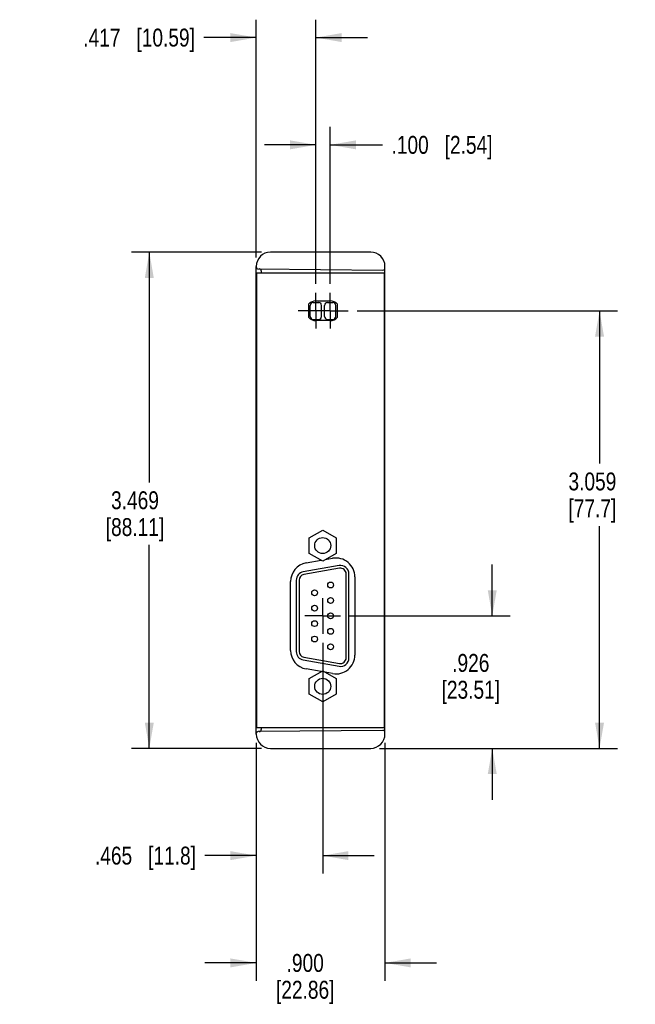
# Model space of a CAD drawing. Header units: inches. Extents: x 0 to 22, y 0 to 17.
# Tile 10 of 17: x 11.1 to 15.4, y 4.3 to 11.1. Entities that reach past the tile are written whole.
import ezdxf

# ---------------------------------------------------------------- set-up
doc = ezdxf.new("R2010")
doc.units = ezdxf.units.IN
doc.header["$LTSCALE"] = 1.21
doc.header["$MEASUREMENT"] = 0
doc.linetypes.add('CENTER', pattern=[0.6, 0.375, -0.075, 0.075, -0.075])
doc.layers.get('0').update_dxf_attribs({"linetype": 'CONTINUOUS'})
doc.layers.add('02___PRT_ALL_AXES', color=7, linetype='CONTINUOUS')
doc.layers.add('DIMENSIONS', color=7, linetype='CONTINUOUS')
doc.styles.get("Standard").update_dxf_attribs({"font": 'txt', "width": 0.8})
doc.dimstyles.new('DIMSTYLE_1', dxfattribs={"dimtxt": 0.125, "dimasz": 0.18, "dimexe": 0.18, "dimexo": 0.0625, "dimgap": 0.09, "dimtad": 0, "dimtih": 1, "dimtoh": 1, "dimdec": 3, "dimzin": 4, "dimdsep": 46, "dimtxsty": 'STANDARD', "dimblk": '_FILLED', "dimblk1": '_FILLED', "dimblk2": '_FILLED', "dimcen": 0.09, "dimadec": 0, "dimazin": 0, "dimtp": 0.01, "dimtm": 0.01, "dimtfac": 1, "dimtdec": 3, "dimtofl": 0, "dimtmove": 0, "dimatfit": 3, "dimldrblk": '_FILLED', "dimfxl": 1, "dimtolj": 1, "dimtzin": 4, "dimarcsym": 0})

# ---------------------------------------------------------------- blocks, each defined once
blk = doc.blocks.new('_FILLED')
at = {"color": 0, "linetype": 'BYBLOCK'}
blk.add_solid([(0, 0), (-1, 0.174), (-1, -0.174)], dxfattribs=at)
blk = doc.blocks.new('*D2')
at = {"layer": 'DIMENSIONS', "color": 2, "linetype": 'CONTINUOUS'}
for p, q in [((12.8051, 9.5158), (11.8951, 9.5158)), ((12.0201, 9.5158), (12.0201, 7.9063)), ((12.0201, 6.0468), (12.0201, 7.4688)), ((12.8051, 6.0468), (11.8951, 6.0468))]:
    blk.add_line(p, q, dxfattribs=at)
at = {"layer": 'DIMENSIONS', "color": 2, "linetype": 'CONTINUOUS', "xscale": 0.18, "yscale": 0.18, "zscale": 0.18}
for p, rotation in [((12.0201, 9.5158), 90), ((12.0201, 6.0468), 270)]:
    blk.add_blockref('_FILLED', p, dxfattribs=dict(at, rotation=rotation))
at = {"layer": 'DIMENSIONS', "color": 2, "linetype": 'CONTINUOUS', "insert": (11.9201, 7.8438), "char_height": 0.125, "width": 0.7, "attachment_point": 2, "line_spacing_factor": 0.9}
blk.add_mtext('3.469\\P[88.11]', dxfattribs=at)
blk = doc.blocks.new('*D3')
at = {"layer": 'DIMENSIONS', "color": 2, "linetype": 'CONTINUOUS'}
for p, q in [((14.4176, 6.9723), (14.4176, 7.3323)), ((13.4197, 6.9723), (14.5426, 6.9723)), ((13.6301, 6.0468), (14.5426, 6.0468)), ((14.4176, 6.0468), (14.4176, 5.6868))]:
    blk.add_line(p, q, dxfattribs=at)
at = {"layer": 'DIMENSIONS', "color": 2, "linetype": 'CONTINUOUS', "xscale": 0.18, "yscale": 0.18, "zscale": 0.18}
for p, rotation in [((14.4176, 6.9723), 270), ((14.4176, 6.0468), 90)]:
    blk.add_blockref('_FILLED', p, dxfattribs=dict(at, rotation=rotation))
at = {"layer": 'DIMENSIONS', "color": 2, "linetype": 'CONTINUOUS', "insert": (14.2676, 6.7066), "char_height": 0.125, "width": 0.7, "attachment_point": 2, "line_spacing_factor": 0.9}
blk.add_mtext('.926\\P[23.51]', dxfattribs=at)
blk = doc.blocks.new('*D4')
at = {"layer": 'DIMENSIONS', "color": 2, "linetype": 'CONTINUOUS'}
for p, q in [((13.2321, 6.7848), (13.2321, 5.1718)), ((12.7676, 6.0843), (12.7676, 5.1718)), ((12.7676, 5.2968), (12.4088, 5.2968)), ((13.2321, 5.2968), (13.5921, 5.2968))]:
    blk.add_line(p, q, dxfattribs=at)
at = {"layer": 'DIMENSIONS', "color": 2, "linetype": 'CONTINUOUS', "xscale": 0.18, "yscale": 0.18, "zscale": 0.18}
blk.add_blockref('_FILLED', (12.7676, 5.2968), dxfattribs=at)
at = {"layer": 'DIMENSIONS', "color": 2, "linetype": 'CONTINUOUS', "xscale": 0.18, "yscale": 0.18, "zscale": 0.18, "rotation": 180}
blk.add_blockref('_FILLED', (13.2321, 5.2968), dxfattribs=at)
at = {"layer": 'DIMENSIONS', "color": 2, "linetype": 'CONTINUOUS', "insert": (12.3463, 5.3593), "char_height": 0.125, "width": 1.125, "attachment_point": 3, "line_spacing_factor": 0.9}
blk.add_mtext('.465{\\Ftxt.shx;\\W1.000000;\\H0.125000; }[11.8]', dxfattribs=at)
blk = doc.blocks.new('*D5')
at = {"layer": 'DIMENSIONS', "color": 2, "linetype": 'CONTINUOUS'}
for p, q in [((12.7676, 6.0843), (12.7676, 4.4218)), ((13.6676, 6.0843), (13.6676, 4.4218)), ((12.7676, 4.5468), (12.4076, 4.5468)), ((13.6676, 4.5468), (14.0276, 4.5468))]:
    blk.add_line(p, q, dxfattribs=at)
at = {"layer": 'DIMENSIONS', "color": 2, "linetype": 'CONTINUOUS', "xscale": 0.18, "yscale": 0.18, "zscale": 0.18}
blk.add_blockref('_FILLED', (12.7676, 4.5468), dxfattribs=at)
at = {"layer": 'DIMENSIONS', "color": 2, "linetype": 'CONTINUOUS', "xscale": 0.18, "yscale": 0.18, "zscale": 0.18, "rotation": 180}
blk.add_blockref('_FILLED', (13.6676, 4.5468), dxfattribs=at)
at = {"layer": 'DIMENSIONS', "color": 2, "linetype": 'CONTINUOUS', "insert": (13.11, 4.6093), "char_height": 0.125, "width": 0.7, "attachment_point": 2, "line_spacing_factor": 0.9}
blk.add_mtext('.900\\P[22.86]', dxfattribs=at)
blk = doc.blocks.new('*D6')
at = {"layer": 'DIMENSIONS', "color": 2, "linetype": 'CONTINUOUS'}
for p, q in [((13.4721, 9.1058), (15.2926, 9.1058)), ((15.1676, 9.1058), (15.1676, 8.0377)), ((15.1676, 6.0468), (15.1676, 7.6002)), ((13.6301, 6.0468), (15.2926, 6.0468))]:
    blk.add_line(p, q, dxfattribs=at)
at = {"layer": 'DIMENSIONS', "color": 2, "linetype": 'CONTINUOUS', "xscale": 0.18, "yscale": 0.18, "zscale": 0.18}
for p, rotation in [((15.1676, 9.1058), 90), ((15.1676, 6.0468), 270)]:
    blk.add_blockref('_FILLED', p, dxfattribs=dict(at, rotation=rotation))
at = {"layer": 'DIMENSIONS', "color": 2, "linetype": 'CONTINUOUS', "insert": (15.1176, 7.9752), "char_height": 0.125, "width": 0.6, "attachment_point": 2, "line_spacing_factor": 0.9}
blk.add_mtext('3.059\\P[77.7]', dxfattribs=at)
blk = doc.blocks.new('*D7')
at = {"layer": 'DIMENSIONS', "color": 2, "linetype": 'CONTINUOUS'}
for p, q in [((12.7676, 9.4783), (12.7676, 11.1408)), ((13.1847, 9.2933), (13.1847, 11.1408)), ((12.7676, 11.0158), (12.4015, 11.0158)), ((13.1847, 11.0158), (13.5447, 11.0158))]:
    blk.add_line(p, q, dxfattribs=at)
at = {"layer": 'DIMENSIONS', "color": 2, "linetype": 'CONTINUOUS', "xscale": 0.18, "yscale": 0.18, "zscale": 0.18}
blk.add_blockref('_FILLED', (12.7676, 11.0158), dxfattribs=at)
at = {"layer": 'DIMENSIONS', "color": 2, "linetype": 'CONTINUOUS', "xscale": 0.18, "yscale": 0.18, "zscale": 0.18, "rotation": 180}
blk.add_blockref('_FILLED', (13.1847, 11.0158), dxfattribs=at)
at = {"layer": 'DIMENSIONS', "color": 2, "linetype": 'CONTINUOUS', "insert": (12.339, 11.0783), "char_height": 0.125, "width": 1.225, "attachment_point": 3, "line_spacing_factor": 0.9}
blk.add_mtext('.417{\\Ftxt.shx;\\W1.000000;\\H0.125000; }[10.59]', dxfattribs=at)
blk = doc.blocks.new('*D8')
at = {"layer": 'DIMENSIONS', "color": 2, "linetype": 'CONTINUOUS'}
for p, q in [((13.1847, 9.2933), (13.1847, 10.3908)), ((13.2846, 9.2933), (13.2846, 10.3908)), ((13.1847, 10.2658), (12.8247, 10.2658)), ((13.2846, 10.2658), (13.6506, 10.2658))]:
    blk.add_line(p, q, dxfattribs=at)
at = {"layer": 'DIMENSIONS', "color": 2, "linetype": 'CONTINUOUS', "xscale": 0.18, "yscale": 0.18, "zscale": 0.18}
blk.add_blockref('_FILLED', (13.1847, 10.2658), dxfattribs=at)
at = {"layer": 'DIMENSIONS', "color": 2, "linetype": 'CONTINUOUS', "xscale": 0.18, "yscale": 0.18, "zscale": 0.18, "rotation": 180}
blk.add_blockref('_FILLED', (13.2846, 10.2658), dxfattribs=at)
at = {"layer": 'DIMENSIONS', "color": 2, "linetype": 'CONTINUOUS', "insert": (13.7131, 10.3283), "char_height": 0.125, "width": 1.125, "attachment_point": 1, "line_spacing_factor": 0.9}
blk.add_mtext('.100{\\Ftxt.shx;\\W1.000000;\\H0.125000; }[2.54]', dxfattribs=at)

msp = doc.modelspace()

# ---------------------------------------------------------------- linework, layer by layer
at = {"color": 7, "linetype": 'CONTINUOUS'}
for p, q in [((13.5676, 9.5158), (12.8676, 9.5158)), ((12.7676, 6.1468), (12.7676, 9.4158)), ((12.7701, 9.3708), (12.7701, 6.1918)), ((12.7701, 9.3708), (13.6616, 9.3708)), ((12.7813, 9.3982), (13.6537, 9.3906)), ((12.8026, 9.3844), (12.8026, 9.3708)), ((13.6616, 9.3708), (13.6616, 6.1918)), ((13.6676, 6.1468), (13.6676, 9.4158)), ((13.1651, 9.1638), (13.2041, 9.1638)), ((13.1846, 9.1748), (13.2846, 9.1748)), ((13.2651, 9.1638), (13.3041, 9.1638)), ((13.1349, 9.058), (13.1349, 9.1536)), ((13.1451, 9.0658), (13.1451, 9.1438)), ((13.2241, 9.0658), (13.2241, 9.1438)), ((13.2451, 9.0658), (13.2451, 9.1438)), ((13.3241, 9.0658), (13.3241, 9.1438)), ((13.3344, 9.1536), (13.3344, 9.058)), ((13.1651, 9.0458), (13.2041, 9.0458)), ((13.2846, 9.0368), (13.1846, 9.0368)), ((13.2651, 9.0458), (13.3041, 9.0458)), ((13.1381, 7.5186), (13.2321, 7.5729)), ((13.2321, 7.5729), (13.3261, 7.5186)), ((13.1381, 7.41), (13.1381, 7.5186)), ((13.3261, 7.5186), (13.3261, 7.41)), ((13.2321, 7.3558), (13.1381, 7.41)), ((13.3261, 7.41), (13.2321, 7.3558)), ((13.2503, 7.3662), (13.3017, 7.3753)), ((13.3466, 7.3247), (13.0962, 7.2805)), ((13.35, 7.3053), (13.0996, 7.2611)), ((13.1167, 7.3427), (13.2225, 7.3613)), ((13.3962, 6.6791), (13.3962, 7.2665)), ((13.4159, 6.6791), (13.4159, 7.2665)), ((13.4566, 7.2453), (13.4566, 6.6993)), ((13.0076, 6.7319), (13.0076, 7.2127)), ((13.0474, 7.2224), (13.0474, 6.7233)), ((13.0671, 7.2224), (13.0671, 6.7233)), ((13.0996, 6.6845), (13.35, 6.6403)), ((13.0962, 6.6651), (13.3466, 6.621)), ((13.2225, 6.5833), (13.1167, 6.6019)), ((13.1381, 6.5346), (13.2321, 6.5889)), ((13.2321, 6.5889), (13.3261, 6.5346)), ((13.3017, 6.5693), (13.2503, 6.5784)), ((13.1381, 6.426), (13.1381, 6.5346)), ((13.3261, 6.5346), (13.3261, 6.426)), ((13.2321, 6.3718), (13.1381, 6.426)), ((13.3261, 6.426), (13.2321, 6.3718)), ((12.7701, 6.1918), (13.6616, 6.1918)), ((13.6537, 6.172), (12.7813, 6.1644)), ((12.8026, 6.1918), (12.8026, 6.1782)), ((12.8676, 6.0468), (13.5676, 6.0468))]:
    msp.add_line(p, q, dxfattribs=at)
for centre, radius in [((13.2321, 7.4643), 0.056), ((13.2875, 7.1886), 0.0205), ((13.1757, 7.1346), 0.0205), ((13.2875, 7.0807), 0.0205), ((13.1757, 7.0268), 0.0205), ((13.2875, 6.9728), 0.0205), ((13.1757, 6.9189), 0.0205), ((13.2875, 6.8649), 0.0205), ((13.1757, 6.811), 0.0205), ((13.2875, 6.7571), 0.0205), ((13.2321, 6.4803), 0.056)]:
    msp.add_circle(centre, radius, dxfattribs=at)
for centre, radius, start, end in [((12.8676, 9.4158), 0.1, 90, 180), ((13.5676, 9.4158), 0.1, 0, 90), ((12.7814, 9.412), 0.0138, 180, 269.49996), ((12.7889, 9.3844), 0.0138, 0, 89.5), ((13.6539, 9.4044), 0.0138, 269.5, 0.00002), ((12.7876, 9.2671), 0.02, 180, 208.69696), ((13.1846, 9.1058), 0.069, 90, 136.1383), ((13.1651, 9.1438), 0.02, 90, 180), ((13.2041, 9.1438), 0.02, 0, 90), ((13.2651, 9.1438), 0.02, 90, 180), ((13.2846, 9.1058), 0.069, 43.8617, 90), ((13.3041, 9.1438), 0.02, 0, 90), ((13.1846, 9.1058), 0.069, 223.8617, 270), ((13.1651, 9.0658), 0.02, 180, 270), ((13.2041, 9.0658), 0.02, 270, 360), ((13.2651, 9.0658), 0.02, 180, 270), ((13.2846, 9.1058), 0.069, 270, 316.1383), ((13.3041, 9.0658), 0.02, 270, 360), ((13.3246, 7.2453), 0.132, 0, 100), ((13.1396, 7.2127), 0.132, 100, 180), ((13.3568, 7.2665), 0.0591, 0, 100), ((13.3568, 7.2665), 0.0394, 0, 100), ((13.1064, 7.2224), 0.0591, 100, 180), ((13.1064, 7.2224), 0.0394, 100, 180), ((13.1396, 6.7319), 0.132, 180, 260), ((13.1064, 6.7233), 0.0591, 180, 260), ((13.1064, 6.7233), 0.0394, 180, 260), ((13.3246, 6.6993), 0.132, 260, 360), ((13.3568, 6.6791), 0.0591, 260, 360), ((13.3568, 6.6791), 0.0394, 260, 360), ((12.7876, 6.2956), 0.02, 151.30304, 180), ((12.7814, 6.1506), 0.0138, 90.5, 180.00002), ((12.8676, 6.1468), 0.1, 180, 270), ((12.7889, 6.1782), 0.0138, 270.5, 360), ((13.5676, 6.1468), 0.1, 270, 360), ((13.6539, 6.1582), 0.0138, 0, 90.49996)]:
    msp.add_arc(centre, radius, start, end, dxfattribs=at)
at = {"layer": '02___PRT_ALL_AXES', "color": 7, "linetype": 'CENTER'}
for p, q in [((13.1847, 9.1058), (13.1847, 9.2308)), ((13.2846, 9.1058), (13.2846, 9.2308)), ((13.1596, 9.1058), (13.0597, 9.1058)), ((13.2846, 9.1058), (13.1596, 9.1058)), ((13.1847, 9.1058), (13.1847, 8.9808)), ((13.2846, 9.1058), (13.2846, 8.9808)), ((13.2846, 9.1058), (13.3097, 9.1058)), ((13.3097, 9.1058), (13.4096, 9.1058)), ((13.2321, 6.9723), (13.2321, 7.0973)), ((13.2321, 6.9723), (13.1071, 6.9723)), ((13.2321, 6.9723), (13.3572, 6.9723)), ((13.2321, 6.9723), (13.2321, 6.8473))]:
    msp.add_line(p, q, dxfattribs=at)

# ---------------------------------------------------------------- dimensions: what is measured, and where the dimension line sits
at = {"layer": 'DIMENSIONS', "color": 2, "linetype": 'CONTINUOUS'}
for base, p1, p2, picture, middle in [((13.1847, 11.0158), (12.7676, 9.4783), (13.1847, 9.2933), '*D7', (11.4765, 11.0158)), ((13.2846, 10.2658), (13.1847, 9.2933), (13.2846, 9.2933), '*D8', (14.2756, 10.2658)), ((13.6676, 4.5468), (12.7676, 6.0843), (13.6676, 6.0843), '*D5', (13.135, 4.4531))]:
    dim = msp.add_linear_dim(base=base, p1=p1, p2=p2, dimstyle='DIMSTYLE_1', dxfattribs=at)
    dim.commit()
    dim.dimension.update_dxf_attribs({"geometry": picture, "text_midpoint": middle, "dimtype": 160})
for base, p1, p2, angle, picture, middle in [((12.0201, 6.0468), (12.8051, 9.5158), (12.8051, 6.0468), 270, '*D2', (11.8701, 7.6876)), ((15.1676, 9.1058), (13.6301, 6.0468), (13.4721, 9.1058), 90, '*D6', (15.0176, 7.819)), ((14.4176437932, 6.0468191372), (13.4196687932, 6.9723191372), (13.6301437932, 6.0468191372), 270, '*D3', (14.2926437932, 6.5503890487)), ((12.7676437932, 5.2968191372), (13.2321437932, 6.7847941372), (12.7676437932, 6.0843191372), 180, '*D4', (11.5338173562, 5.2968191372))]:
    dim = msp.add_linear_dim(base=base, p1=p1, p2=p2, angle=angle, dimstyle='DIMSTYLE_1', dxfattribs=at)
    dim.commit()
    dim.dimension.update_dxf_attribs({"geometry": picture, "text_midpoint": middle, "dimtype": 160})

doc.saveas('drawing.dxf')
